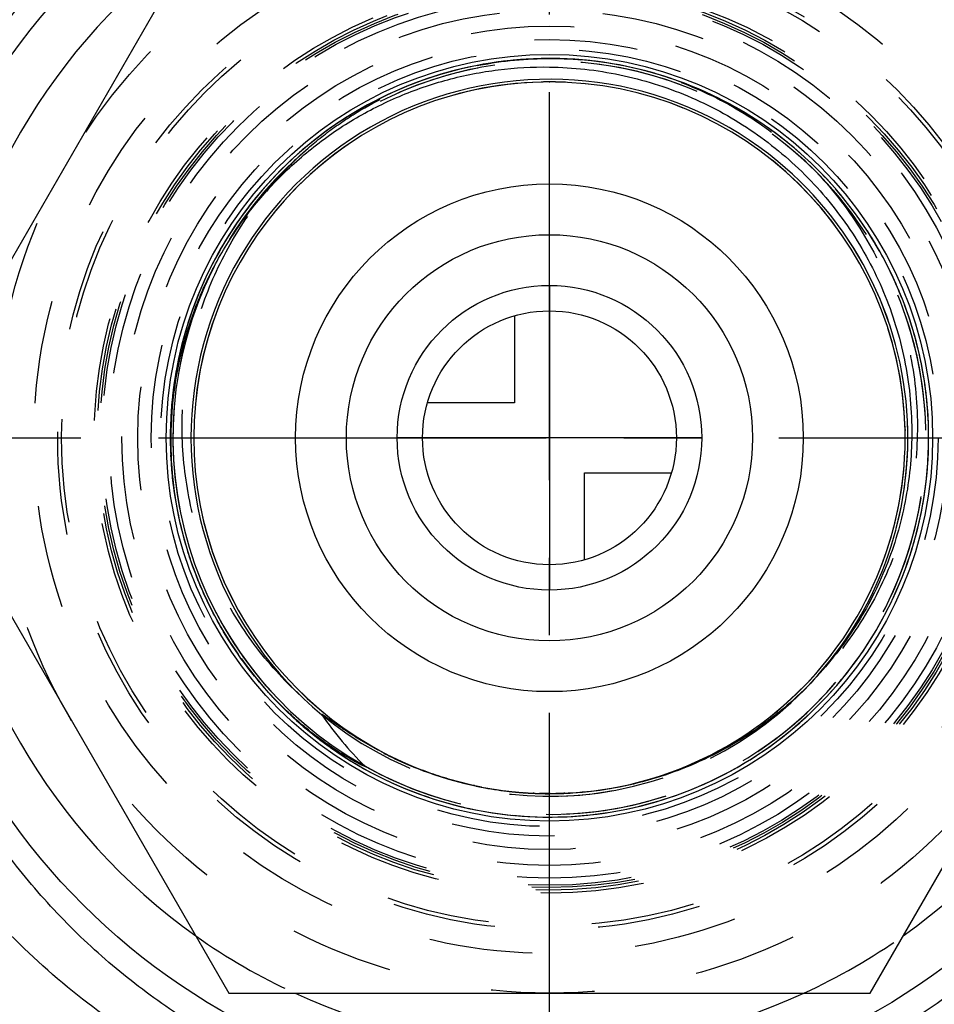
# Model space of a CAD drawing. Header units: millimetres. Extents: x 397 to 603, y 380 to 620.
# Tile 6 of 10: x 467 to 524, y 464 to 526. Entities that reach past the tile are written whole.
import ezdxf

# ---------------------------------------------------------------- set-up
doc = ezdxf.new("R2010")
doc.units = ezdxf.units.MM
doc.header["$LTSCALE"] = 65.185185
doc.linetypes.add('CENTER', pattern=[0.6, 0.375, -0.075, 0.075, -0.075])
doc.linetypes.add('HIDDEN', pattern=[0.2, 0.1, -0.1])
for name, color, linetype in [('ACHSEN_S', 7, 'CONTINUOUS'), ('FASEN', 7, 'CONTINUOUS'), ('FLAECHEN', 7, 'CONTINUOUS'), ('KONST.EL_MIT_GEO', 7, 'CONTINUOUS'), ('KURVEN', 7, 'CONTINUOUS')]:
    doc.layers.add(name, color=color, linetype=linetype)

msp = doc.modelspace()

# ---------------------------------------------------------------- linework, layer by layer
at = {"layer": 'ACHSEN_S', "color": 2, "linetype": 'CENTER'}
for p, q in [((500, 380), (500, 620)), ((397.134, 500), (602.866, 500))]:
    msp.add_line(p, q, dxfattribs=at)
at = {"layer": 'FASEN', "color": 7, "linetype": 'Continuous'}
msp.add_circle((500, 500), 41.605, dxfattribs=at)
for start, end in [(125.38435, 174.61552), (5.38448, 54.61565), (185.38448, 234.61565), (305.38435, 354.61552), (245.38443, 294.61557)]:
    msp.add_arc((500, 500), 38.5, start, end, dxfattribs=at)
at = {"layer": 'FASEN', "color": 8, "linetype": 'HIDDEN'}
for start, end in [(234.61565, 245.38443), (294.61557, 305.38435)]:
    msp.add_arc((500, 500), 38.5, start, end, dxfattribs=at)
at = {"layer": 'FLAECHEN', "color": 8, "linetype": 'HIDDEN'}
for radius in [26.95, 25.1, 24.5]:
    msp.add_circle((500, 500), radius, dxfattribs=at)
at = {"layer": 'KONST.EL_MIT_GEO', "color": 7, "linetype": 'Continuous'}
for p, q in [((479.793, 535), (459.585, 500)), ((459.585, 500), (479.793, 465)), ((520.207, 465), (540.415, 500)), ((485.734, 480.875), (485.591, 480.979)), ((485.87, 480.776), (485.734, 480.875)), ((486, 480.685), (485.87, 480.776)), ((486.122, 480.599), (486, 480.685)), ((486.238, 480.52), (486.122, 480.599)), ((486.346, 480.447), (486.238, 480.52)), ((486.447, 480.379), (486.346, 480.447)), ((486.542, 480.317), (486.447, 480.379)), ((486.631, 480.259), (486.542, 480.317)), ((486.714, 480.205), (486.631, 480.259)), ((486.792, 480.155), (486.714, 480.205)), ((486.866, 480.109), (486.792, 480.155)), ((486.968, 480.045), (486.866, 480.109)), ((487.061, 479.987), (486.968, 480.045)), ((487.147, 479.935), (487.061, 479.987)), ((487.228, 479.886), (487.147, 479.935)), ((487.304, 479.841), (487.228, 479.886)), ((487.376, 479.799), (487.304, 479.841)), ((487.442, 479.76), (487.376, 479.799)), ((487.505, 479.725), (487.442, 479.76)), ((487.581, 479.681), (487.505, 479.725)), ((487.65, 479.642), (487.581, 479.681)), ((487.712, 479.608), (487.65, 479.642)), ((487.768, 479.577), (487.712, 479.608)), ((487.818, 479.551), (487.768, 479.577)), ((487.872, 479.522), (487.818, 479.551)), ((487.918, 479.497), (487.872, 479.522)), ((487.957, 479.477), (487.918, 479.497)), ((487.996, 479.457), (487.957, 479.477)), ((488.027, 479.441), (487.996, 479.457)), ((488.06, 479.424), (488.027, 479.441)), ((488.088, 479.41), (488.06, 479.424)), ((488.112, 479.399), (488.088, 479.41)), ((488.135, 479.388), (488.112, 479.399)), ((488.154, 479.378), (488.135, 479.388)), ((488.174, 479.369), (488.154, 479.378)), ((488.193, 479.36), (488.174, 479.369)), ((488.208, 479.353), (488.193, 479.36)), ((488.223, 479.346), (488.208, 479.353)), ((488.237, 479.34), (488.223, 479.346)), ((488.25, 479.334), (488.237, 479.34)), ((488.262, 479.329), (488.25, 479.334)), ((488.273, 479.324), (488.262, 479.329)), ((488.279, 479.321), (488.273, 479.324)), ((488.285, 479.319), (488.279, 479.321)), ((488.291, 479.317), (488.285, 479.319)), ((488.296, 479.315), (488.291, 479.317)), ((488.301, 479.313), (488.296, 479.315)), ((488.305, 479.311), (488.301, 479.313)), ((488.31, 479.309), (488.305, 479.311)), ((488.314, 479.308), (488.31, 479.309)), ((488.318, 479.306), (488.314, 479.308)), ((488.322, 479.305), (488.318, 479.306)), ((488.325, 479.303), (488.322, 479.305)), ((488.329, 479.302), (488.325, 479.303)), ((488.333, 479.301), (488.329, 479.302)), ((499.418, 477.583), (499.412, 477.583)), ((499.461, 477.581), (499.418, 477.583)), ((479.793, 465), (520.207, 465))]:
    msp.add_line(p, q, dxfattribs=at)
at = {"layer": 'KONST.EL_MIT_GEO', "color": 8, "linetype": 'HIDDEN'}
for p, q in [((506.618, 522.97), (506.078, 523.118)), ((507.072, 522.834), (506.538, 522.993)), ((507.523, 522.689), (506.995, 522.858)), ((507.971, 522.536), (507.449, 522.714)), ((508.417, 522.373), (507.9, 522.561)), ((499.976, 522.425), (499.985, 522.425)), ((499.981, 522.425), (500, 522.425)), ((499.985, 522.425), (499.994, 522.425)), ((499.991, 522.425), (500, 522.425)), ((499.994, 522.425), (500, 522.425)), ((499.996, 522.425), (500, 522.425)), ((500, 522.425), (500.009, 522.425)), ((500, 522.425), (500.007, 522.425)), ((500, 522.425), (500.022, 522.425)), ((508.858, 522.202), (508.348, 522.399)), ((509.297, 522.022), (508.792, 522.228)), ((509.731, 521.833), (509.233, 522.049)), ((510.162, 521.636), (509.671, 521.86)), ((510.589, 521.431), (510.104, 521.663)), ((511.012, 521.216), (510.534, 521.458)), ((511.43, 520.994), (510.959, 521.244)), ((511.844, 520.763), (511.381, 521.021)), ((512.253, 520.524), (511.797, 520.79)), ((512.658, 520.278), (512.209, 520.551)), ((513.057, 520.023), (512.616, 520.304)), ((513.452, 519.76), (513.018, 520.048)), ((513.841, 519.489), (513.415, 519.785)), ((514.224, 519.211), (513.806, 519.514)), ((514.602, 518.925), (514.192, 519.235)), ((514.975, 518.632), (514.573, 518.948)), ((515.341, 518.332), (514.947, 518.654)), ((515.701, 518.024), (515.316, 518.353)), ((516.056, 517.709), (515.679, 518.044)), ((516.403, 517.388), (516.035, 517.728)), ((516.745, 517.059), (516.385, 517.405)), ((517.08, 516.724), (516.729, 517.075)), ((517.408, 516.382), (517.066, 516.738)), ((517.729, 516.034), (517.396, 516.395)), ((518.043, 515.679), (517.719, 516.045)), ((518.351, 515.318), (518.035, 515.689)), ((518.651, 514.952), (518.344, 515.326)), ((518.943, 514.579), (518.646, 514.958)), ((519.229, 514.201), (518.94, 514.583)), ((520.041, 513.029), (519.776, 513.427)), ((520.297, 512.627), (520.039, 513.033)), ((520.544, 512.22), (520.293, 512.633)), ((520.784, 511.809), (520.54, 512.228)), ((521.015, 511.392), (520.778, 511.819)), ((521.237, 510.971), (521.008, 511.404)), ((478.836, 510.74), (478.855, 510.777)), ((478.837, 510.742), (478.855, 510.777)), ((478.855, 510.777), (478.884, 510.834)), ((478.855, 510.777), (478.878, 510.822)), ((478.855, 510.777), (478.867, 510.802)), ((478.855, 510.777), (478.867, 510.801)), ((478.855, 510.777), (478.867, 510.801)), ((478.855, 510.777), (478.859, 510.785)), ((478.858, 510.784), (478.866, 510.799)), ((478.859, 510.785), (478.868, 510.802)), ((521.452, 510.546), (521.23, 510.986)), ((521.658, 510.117), (521.444, 510.563)), ((521.855, 509.683), (521.649, 510.136)), ((522.044, 509.246), (521.845, 509.705)), ((522.223, 508.805), (522.034, 509.27)), ((522.394, 508.36), (522.213, 508.831)), ((522.557, 507.912), (522.384, 508.389)), ((522.71, 507.461), (522.546, 507.944)), ((522.854, 507.007), (522.699, 507.495)), ((522.989, 506.551), (522.843, 507.044)), ((523.115, 506.091), (522.978, 506.59)), ((523.232, 505.63), (523.104, 506.133)), ((523.339, 505.166), (523.221, 505.674)), ((523.437, 504.7), (523.329, 505.212)), ((523.526, 504.232), (523.428, 504.749)), ((523.606, 503.762), (523.517, 504.283)), ((523.676, 503.291), (523.597, 503.816)), ((523.737, 502.819), (523.668, 503.348)), ((476.252, 502.728), (476.195, 502.177)), ((476.311, 503.2), (476.243, 502.649)), ((523.782, 502.407), (523.73, 502.878)), ((476.203, 502.254), (476.157, 501.705)), ((523.831, 501.871), (523.782, 502.407)), ((476.162, 501.78), (476.128, 501.232)), ((523.863, 501.396), (523.826, 501.935)), ((523.886, 500.92), (523.859, 501.463)), ((476.11, 500.829), (476.098, 500.285)), ((476.132, 501.304), (476.108, 500.759)), ((523.899, 500.488), (523.884, 500.989)), ((476.099, 500.352), (476.097, 499.811)), ((522.419, 500.516), (522.42, 500.487)), ((522.419, 500.51), (522.42, 500.484)), ((522.419, 500.509), (522.42, 500.483)), ((522.42, 500.487), (522.42, 500.457)), ((522.42, 500.484), (522.42, 500.457)), ((522.42, 500.483), (522.42, 500.457)), ((522.42, 500.463), (522.42, 500.457)), ((523.904, 500.042), (523.898, 500.516)), ((476.096, 499.876), (476.105, 499.337)), ((523.887, 499.095), (523.9, 499.588)), ((523.9, 499.568), (523.904, 500.061)), ((476.104, 499.4), (476.123, 498.864)), ((476.12, 498.924), (476.15, 498.391)), ((523.864, 498.621), (523.888, 499.114)), ((476.146, 498.448), (476.187, 497.918)), ((523.832, 498.148), (523.865, 498.641)), ((476.182, 497.973), (476.233, 497.447)), ((523.74, 497.205), (523.793, 497.696)), ((523.791, 497.676), (523.834, 498.168)), ((476.227, 497.499), (476.288, 496.976)), ((523.68, 496.735), (523.742, 497.225)), ((476.282, 497.026), (476.353, 496.507)), ((476.346, 496.554), (476.427, 496.039)), ((523.611, 496.267), (523.683, 496.755)), ((476.419, 496.084), (476.51, 495.572)), ((523.444, 495.334), (523.535, 495.818)), ((523.532, 495.799), (523.614, 496.286)), ((476.502, 495.615), (476.602, 495.107)), ((523.347, 494.87), (523.448, 495.353)), ((476.594, 495.147), (476.704, 494.645)), ((476.695, 494.682), (476.814, 494.184)), ((523.241, 494.408), (523.351, 494.889)), ((476.806, 494.219), (476.934, 493.725)), ((523.001, 493.491), (523.13, 493.967)), ((523.125, 493.948), (523.245, 494.427)), ((476.925, 493.758), (477.063, 493.269)), ((522.867, 493.037), (523.006, 493.51)), ((477.054, 493.299), (477.201, 492.816)), ((477.192, 492.843), (477.348, 492.366)), ((477.34, 492.39), (477.504, 491.918)), ((477.496, 491.94), (477.668, 491.474)), ((477.661, 491.494), (477.842, 491.033)), ((477.835, 491.05), (478.024, 490.595)), ((478.017, 490.61), (478.215, 490.162)), ((478.209, 490.174), (478.414, 489.732)), ((478.409, 489.742), (478.622, 489.306)), ((478.618, 489.314), (478.838, 488.884)), ((478.835, 488.89), (479.062, 488.467)), ((479.06, 488.471), (479.295, 488.054)), ((479.294, 488.056), (479.536, 487.645)), ((516.876, 484.975), (516.837, 484.931)), ((516.876, 484.975), (516.838, 484.932)), ((516.876, 484.975), (516.843, 484.937)), ((516.876, 484.975), (516.846, 484.941)), ((516.876, 484.975), (516.856, 484.952)), ((516.871, 484.968), (516.858, 484.954)), ((516.876, 484.975), (516.871, 484.968)), ((516.907, 485.01), (516.876, 484.975)), ((497.964, 477.667), (497.956, 477.667)), ((497.968, 477.666), (497.964, 477.667)), ((498.448, 477.628), (498.442, 477.629)), ((498.479, 477.626), (498.448, 477.628)), ((499.008, 477.597), (498.975, 477.598)), ((499.016, 477.597), (499.008, 477.597)), ((499.412, 477.583), (499.368, 477.584)), ((499.412, 477.583), (499.392, 477.583)), ((499.802, 477.576), (499.412, 477.583)), ((499.418, 477.583), (499.412, 477.583)), ((499.758, 477.576), (499.731, 477.577)), ((499.758, 477.576), (499.731, 477.577)), ((500, 477.575), (499.802, 477.576)), ((499.958, 477.575), (499.926, 477.575)), ((500, 477.575), (499.947, 477.575)), ((500, 477.575), (499.958, 477.575)), ((500.042, 477.575), (500, 477.575)), ((500.025, 477.575), (500, 477.575)), ((500.025, 477.575), (500, 477.575)), ((500.052, 477.575), (500.025, 477.575)), ((500.457, 477.58), (500.397, 477.579)), ((500.488, 477.58), (500.457, 477.58)), ((500.501, 477.581), (500.488, 477.58)), ((500.51, 477.581), (500.5, 477.581)), ((500.506, 477.581), (500.501, 477.581)), ((500.506, 477.581), (500.501, 477.581)), ((500.522, 477.581), (500.506, 477.581)), ((500.522, 477.581), (500.51, 477.581)), ((500.558, 477.582), (500.522, 477.581)), ((500.61, 477.583), (500.558, 477.582)), ((500.623, 477.583), (500.592, 477.582)), ((500.762, 477.588), (500.73, 477.587)), ((500.968, 477.596), (500.915, 477.594)), ((500.967, 477.596), (500.915, 477.594)), ((500.952, 477.595), (500.915, 477.594)), ((500.952, 477.595), (500.915, 477.594)), ((500.968, 477.596), (500.952, 477.595)), ((493.505, 476.995), (493.981, 476.866)), ((493.962, 476.871), (494.44, 476.752)), ((494.421, 476.756), (494.902, 476.646)), ((494.883, 476.65), (495.366, 476.549)), ((495.347, 476.553), (495.832, 476.462)), ((495.813, 476.466), (496.299, 476.384)), ((496.28, 476.387), (496.768, 476.315)), ((496.749, 476.318), (497.238, 476.256)), ((497.219, 476.258), (497.709, 476.206)), ((497.69, 476.208), (498.182, 476.165)), ((498.162, 476.167), (498.654, 476.134)), ((498.635, 476.135), (499.128, 476.112)), ((499.108, 476.113), (499.601, 476.099)), ((499.582, 476.1), (500.075, 476.096)), ((500.056, 476.096), (500.549, 476.102))]:
    msp.add_line(p, q, dxfattribs=at)
for points in [[(506.161, 523.096), (505.702, 523.214), (505.241, 523.322), (504.778, 523.422), (504.313, 523.512), (503.846, 523.593), (503.377, 523.664), (502.907, 523.727), (502.437, 523.779), (501.965, 523.823), (501.492, 523.857), (501.019, 523.882), (500.545, 523.898), (500.072, 523.904), (499.598, 523.901), (499.124, 523.888), (498.651, 523.866), (498.178, 523.834), (497.706, 523.794), (497.235, 523.744), (496.765, 523.684), (496.296, 523.615), (495.828, 523.537), (495.363, 523.45), (494.899, 523.353), (494.437, 523.248), (493.977, 523.133), (493.52, 523.009), (493.065, 522.876), (492.613, 522.734), (492.164, 522.583), (491.718, 522.423), (491.275, 522.255), (490.835, 522.077), (490.399, 521.891), (489.967, 521.697), (489.539, 521.494), (489.115, 521.282), (488.696, 521.062), (488.28, 520.834), (487.87, 520.597), (487.464, 520.353), (487.063, 520.1), (486.667, 519.84), (486.276, 519.572), (485.891, 519.296), (485.511, 519.013), (485.137, 518.722), (484.769, 518.423), (484.407, 518.118), (484.051, 517.805), (483.701, 517.486), (483.358, 517.159), (483.021, 516.826), (482.691, 516.486), (482.367, 516.14), (482.051, 515.787), (481.741, 515.428), (481.439, 515.063), (481.144, 514.692), (480.857, 514.315), (480.577, 513.933), (480.304, 513.545), (480.04, 513.152), (479.783, 512.754), (479.534, 512.351), (479.293, 511.943), (479.061, 511.53), (478.836, 511.113), (478.62, 510.691), (478.412, 510.265), (478.213, 509.835), (478.022, 509.401), (477.84, 508.964), (477.667, 508.523), (477.502, 508.078), (477.347, 507.631), (477.2, 507.18), (477.062, 506.727), (476.933, 506.271), (476.813, 505.813), (476.703, 505.352), (476.601, 504.889), (476.509, 504.424), (476.426, 503.958), (476.352, 503.49), (476.288, 503.02), (476.232, 502.55), (476.186, 502.078), (476.15, 501.606), (476.123, 501.132), (476.105, 500.659), (476.097, 500.185), (476.098, 499.711), (476.108, 499.238), (476.128, 498.764), (476.157, 498.291), (476.196, 497.819), (476.244, 497.348), (476.301, 496.877), (476.367, 496.408), (476.443, 495.94), (476.528, 495.474), (476.623, 495.01), (476.726, 494.547), (476.839, 494.087), (476.961, 493.629), (477.091, 493.174), (477.231, 492.721), (477.38, 492.271), (477.538, 491.824), (477.704, 491.381), (477.879, 490.94), (478.063, 490.504), (478.256, 490.071), (478.457, 489.642), (478.666, 489.217), (478.884, 488.796), (479.111, 488.379), (479.345, 487.968), (479.588, 487.561), (479.838, 487.158), (480.097, 486.761), (480.363, 486.369)], [(506.078, 523.118), (505.617, 523.235), (505.153, 523.342), (504.687, 523.44), (504.219, 523.529), (503.749, 523.608), (503.278, 523.678), (502.805, 523.739), (502.332, 523.79), (501.858, 523.832), (501.382, 523.864), (500.907, 523.887), (500.431, 523.9), (499.954, 523.904), (499.478, 523.898), (499.002, 523.883), (498.526, 523.859), (498.051, 523.824), (497.577, 523.781), (497.104, 523.728), (496.632, 523.665), (496.161, 523.594), (495.691, 523.512), (495.224, 523.422), (494.758, 523.322), (494.294, 523.213), (493.833, 523.095), (493.374, 522.967), (492.918, 522.831), (492.464, 522.685), (492.014, 522.531), (491.567, 522.367), (491.123, 522.194), (490.682, 522.013), (490.246, 521.823), (489.813, 521.625), (489.384, 521.417), (488.959, 521.201), (488.539, 520.977), (488.123, 520.745), (487.712, 520.504), (487.306, 520.255), (486.905, 519.998), (486.509, 519.733), (486.119, 519.461), (485.734, 519.18), (485.355, 518.892), (484.981, 518.597), (484.614, 518.294), (484.252, 517.984), (483.897, 517.666), (483.548, 517.342), (483.206, 517.011), (482.87, 516.673), (482.542, 516.328), (482.22, 515.977), (481.905, 515.62), (481.597, 515.256), (481.297, 514.886), (481.004, 514.511), (480.719, 514.129), (480.441, 513.743), (480.171, 513.35), (479.909, 512.952), (479.655, 512.55), (479.409, 512.142), (479.171, 511.729), (478.942, 511.312), (478.721, 510.89), (478.508, 510.464), (478.304, 510.034), (478.108, 509.599), (477.921, 509.161), (477.743, 508.72), (477.574, 508.274), (477.413, 507.826), (477.262, 507.374), (477.12, 506.92), (476.986, 506.463), (476.862, 506.003), (476.747, 505.541), (476.641, 505.076), (476.545, 504.61), (476.458, 504.142), (476.38, 503.672), (476.3, 503.119)], [(523.742, 502.779), (523.682, 503.249), (523.613, 503.718), (523.535, 504.185), (523.447, 504.651), (523.35, 505.115), (523.244, 505.577), (523.129, 506.036), (523.005, 506.494), (522.872, 506.948), (522.73, 507.4), (522.578, 507.849), (522.418, 508.295), (522.25, 508.738), (522.072, 509.177), (521.886, 509.613), (521.691, 510.045), (521.488, 510.473), (521.276, 510.897), (521.056, 511.317), (520.827, 511.732), (520.59, 512.142), (520.346, 512.548), (520.093, 512.949), (519.832, 513.345), (519.564, 513.735), (519.288, 514.12), (519.004, 514.5), (518.713, 514.874), (518.415, 515.242), (518.109, 515.604), (517.796, 515.959), (517.476, 516.309), (517.149, 516.652), (516.816, 516.989), (516.476, 517.319), (516.129, 517.642), (515.776, 517.958), (515.417, 518.268), (515.052, 518.57), (514.681, 518.864), (514.304, 519.152), (513.922, 519.431), (513.534, 519.704), (513.141, 519.968), (512.742, 520.224), (512.339, 520.473), (511.931, 520.714), (511.518, 520.946), (511.1, 521.17), (510.679, 521.386), (510.253, 521.594), (509.823, 521.793), (509.389, 521.983), (508.951, 522.165), (508.51, 522.338), (508.066, 522.502), (507.618, 522.658), (507.167, 522.804), (506.714, 522.942), (506.258, 523.07), (505.799, 523.19), (505.338, 523.3), (504.876, 523.402), (504.411, 523.494), (503.944, 523.576), (503.476, 523.65), (503.007, 523.714), (502.536, 523.769), (502.064, 523.815), (501.592, 523.851), (501.119, 523.878), (500.645, 523.895), (500.171, 523.903), (499.698, 523.902), (499.224, 523.891), (498.75, 523.871), (498.277, 523.842), (497.805, 523.803), (497.334, 523.755), (496.863, 523.697), (496.394, 523.631), (495.927, 523.554), (495.461, 523.469), (494.996, 523.374), (494.534, 523.271), (494.074, 523.158), (493.616, 523.036), (493.16, 522.905), (492.708, 522.765), (492.258, 522.616), (491.811, 522.458), (491.368, 522.291), (490.928, 522.115), (490.491, 521.931), (490.058, 521.738), (489.629, 521.537), (489.204, 521.327), (488.784, 521.109), (488.367, 520.883), (487.956, 520.648), (487.549, 520.405), (487.147, 520.154), (486.75, 519.896), (486.358, 519.629), (485.972, 519.355), (485.591, 519.073), (485.216, 518.784), (484.846, 518.487), (484.483, 518.183), (484.125, 517.872), (483.774, 517.553), (483.429, 517.228), (483.091, 516.897), (482.76, 516.558), (482.435, 516.213), (482.117, 515.862), (481.806, 515.504), (481.502, 515.14), (481.206, 514.771), (480.917, 514.395), (480.635, 514.014), (480.361, 513.628), (480.095, 513.236), (479.836, 512.838), (479.586, 512.436), (479.343, 512.029), (479.109, 511.617), (478.883, 511.201), (478.665, 510.78), (478.455, 510.355), (478.254, 509.926), (478.062, 509.493), (477.878, 509.056), (477.703, 508.616), (477.536, 508.172), (477.379, 507.725), (477.23, 507.276), (477.09, 506.823), (476.96, 506.367), (476.838, 505.909), (476.725, 505.449), (476.622, 504.987), (476.528, 504.522), (476.443, 504.056), (476.367, 503.588)], [(519.777, 513.426), (519.506, 513.817), (519.227, 514.203)], [(500.53, 476.102), (501.003, 476.117), (501.476, 476.142), (501.949, 476.176), (502.421, 476.219), (502.892, 476.272), (503.362, 476.334), (503.83, 476.405), (504.297, 476.485), (504.762, 476.575), (505.226, 476.674), (505.687, 476.782), (506.146, 476.9), (506.603, 477.026), (507.057, 477.161), (507.508, 477.306), (507.957, 477.459), (508.402, 477.621), (508.844, 477.792), (509.282, 477.972), (509.717, 478.16), (510.148, 478.357), (510.575, 478.562), (510.998, 478.776), (511.416, 478.998), (511.831, 479.229), (512.24, 479.467), (512.645, 479.714), (513.044, 479.969), (513.439, 480.231), (513.828, 480.502), (514.212, 480.779), (514.59, 481.065), (514.962, 481.358), (515.329, 481.658), (515.689, 481.966), (516.044, 482.28), (516.392, 482.602), (516.734, 482.93), (517.069, 483.265), (517.397, 483.607), (517.719, 483.955), (518.033, 484.309), (518.341, 484.67), (518.641, 485.036), (518.934, 485.409), (519.219, 485.787), (519.497, 486.171), (519.768, 486.56), (520.03, 486.954), (520.285, 487.354), (520.532, 487.758), (520.77, 488.168), (521.001, 488.582), (521.223, 489), (521.437, 489.423), (521.642, 489.85), (521.839, 490.281), (522.027, 490.716), (522.207, 491.154), (522.378, 491.596), (522.54, 492.042), (522.694, 492.49), (522.838, 492.941), (522.973, 493.395), (523.1, 493.852), (523.217, 494.311), (523.325, 494.772), (523.424, 495.236), (523.514, 495.701), (523.595, 496.168), (523.666, 496.636), (523.728, 497.106), (523.781, 497.577), (523.824, 498.049), (523.858, 498.522), (523.883, 498.995), (523.898, 499.468), (523.904, 499.942), (523.9, 500.416), (523.887, 500.89), (523.865, 501.363), (523.833, 501.836), (523.792, 502.308), (523.737, 502.819)], [(480.554, 486.099), (480.637, 485.983), (480.919, 485.602), (481.208, 485.226), (481.504, 484.857), (481.808, 484.493), (482.119, 484.136), (482.437, 483.784), (482.762, 483.439), (483.094, 483.101), (483.432, 482.769), (483.777, 482.444), (484.128, 482.126), (484.485, 481.815), (484.849, 481.511), (485.218, 481.214), (485.594, 480.925), (485.975, 480.643), (486.361, 480.369), (486.753, 480.102), (487.15, 479.844), (487.552, 479.593), (487.959, 479.35), (488.371, 479.116), (488.787, 478.889), (489.208, 478.671), (489.632, 478.461), (490.061, 478.26), (490.494, 478.067), (490.931, 477.883), (491.371, 477.708), (491.815, 477.541), (492.261, 477.383), (492.711, 477.234), (493.164, 477.094), (493.619, 476.963), (494.077, 476.841), (494.537, 476.729), (495, 476.625), (495.464, 476.53), (495.93, 476.445), (496.398, 476.369), (496.867, 476.302), (497.337, 476.245), (497.809, 476.197), (498.281, 476.158), (498.754, 476.128), (499.227, 476.108), (499.701, 476.098), (500.175, 476.097), (500.649, 476.105), (501.122, 476.122), (501.595, 476.149), (502.068, 476.186), (502.54, 476.231), (503.01, 476.286), (503.48, 476.351), (503.948, 476.424), (504.414, 476.507), (504.879, 476.599), (505.342, 476.701), (505.803, 476.811), (506.261, 476.931), (506.717, 477.059), (507.171, 477.197), (507.621, 477.344), (508.069, 477.499), (508.513, 477.663), (508.954, 477.837), (509.392, 478.018), (509.826, 478.209), (510.256, 478.408), (510.682, 478.615), (511.104, 478.831), (511.521, 479.056), (511.934, 479.288), (512.342, 479.529), (512.746, 479.777), (513.144, 480.034), (513.537, 480.299), (513.925, 480.571), (514.307, 480.851), (514.684, 481.138), (515.055, 481.433), (515.42, 481.735), (515.779, 482.044), (516.132, 482.36), (516.479, 482.684), (516.819, 483.014), (517.152, 483.35), (517.479, 483.694), (517.798, 484.043), (518.111, 484.399), (518.417, 484.761), (518.715, 485.129), (519.006, 485.503), (519.29, 485.883), (519.566, 486.268), (519.834, 486.658), (520.095, 487.054), (520.348, 487.455), (520.592, 487.861), (520.829, 488.272), (521.057, 488.687), (521.277, 489.106), (521.489, 489.53), (521.692, 489.958), (521.887, 490.39), (522.073, 490.826), (522.251, 491.265), (522.42, 491.708), (522.58, 492.154), (522.731, 492.603), (522.873, 493.055)], [(479.536, 487.646), (479.785, 487.243), (479.805, 487.21)], [(479.998, 486.911), (480.042, 486.845), (480.306, 486.452), (480.372, 486.357)], [(480.554, 486.099), (480.579, 486.064), (480.859, 485.682), (481.146, 485.305), (481.441, 484.934), (481.744, 484.569), (482.053, 484.21), (482.37, 483.858), (482.693, 483.511), (483.023, 483.172), (483.36, 482.838), (483.704, 482.512), (484.054, 482.192), (484.41, 481.88), (484.772, 481.574), (485.14, 481.276), (485.514, 480.985), (485.894, 480.702), (486.279, 480.426), (486.67, 480.158), (487.066, 479.898), (487.467, 479.645), (487.873, 479.401), (488.284, 479.164), (488.699, 478.936), (489.119, 478.716), (489.543, 478.505), (489.971, 478.302), (490.403, 478.107), (490.839, 477.921), (491.278, 477.744), (491.721, 477.575), (492.167, 477.416), (492.616, 477.265), (493.068, 477.123), (493.523, 476.99)]]:
    msp.add_lwpolyline(points, dxfattribs=at)
at = {"layer": 'KONST.EL_MIT_GEO', "color": 7, "linetype": 'Continuous'}
for points in [[(483.084, 483.129), (482.965, 483.248), (482.843, 483.372), (482.717, 483.502), (482.587, 483.637), (482.454, 483.779), (482.317, 483.927), (482.176, 484.083), (482.031, 484.245), (481.882, 484.416), (481.729, 484.594), (481.572, 484.781), (481.412, 484.976), (481.247, 485.181), (481.079, 485.395), (480.908, 485.619), (480.732, 485.854), (480.554, 486.099), (480.372, 486.357), (480.187, 486.628), (479.998, 486.911), (479.805, 487.21), (479.765, 487.274)], [(485.591, 480.979), (485.442, 481.09), (485.366, 481.147), (485.288, 481.206), (485.21, 481.266), (485.13, 481.328), (485.05, 481.391), (484.968, 481.455), (484.886, 481.521), (484.803, 481.588), (484.719, 481.656), (484.635, 481.725), (484.549, 481.796), (484.464, 481.868), (484.377, 481.941), (484.29, 482.016), (484.201, 482.092), (484.111, 482.171), (484.019, 482.252), (483.925, 482.336), (483.829, 482.423), (483.73, 482.512), (483.63, 482.605), (483.526, 482.702), (483.42, 482.802), (483.311, 482.907), (483.199, 483.016), (483.084, 483.129)], [(488.362, 479.316), (488.363, 479.315), (488.364, 479.314), (488.365, 479.313), (488.366, 479.312), (488.367, 479.311), (488.368, 479.31), (488.369, 479.309), (488.369, 479.308), (488.37, 479.307), (488.371, 479.306), (488.372, 479.305), (488.372, 479.304), (488.373, 479.303), (488.374, 479.302), (488.374, 479.301), (488.375, 479.3), (488.375, 479.3), (488.375, 479.299), (488.375, 479.298), (488.376, 479.297), (488.376, 479.296), (488.375, 479.295), (488.375, 479.295), (488.374, 479.294), (488.374, 479.294), (488.373, 479.293), (488.372, 479.293), (488.371, 479.293), (488.37, 479.293), (488.369, 479.293), (488.368, 479.292), (488.367, 479.293), (488.366, 479.293), (488.365, 479.293), (488.364, 479.293), (488.363, 479.293), (488.361, 479.293), (488.36, 479.293), (488.359, 479.294), (488.358, 479.294), (488.357, 479.294), (488.355, 479.294), (488.354, 479.295), (488.353, 479.295), (488.351, 479.295), (488.35, 479.296), (488.348, 479.296), (488.347, 479.296), (488.345, 479.297), (488.344, 479.297), (488.342, 479.298), (488.341, 479.298), (488.339, 479.299), (488.338, 479.299), (488.336, 479.3), (488.334, 479.3), (488.333, 479.301)]]:
    msp.add_lwpolyline(points, dxfattribs=at)
at = {"layer": 'KONST.EL_MIT_GEO', "color": 8, "linetype": 'HIDDEN'}
for radius in [35, 32.5, 31, 30.75, 28.7, 28.5, 28.346, 28.2, 27.75, 26.95, 25.95]:
    msp.add_circle((500, 500), radius, dxfattribs=at)
at = {"layer": 'KONST.EL_MIT_GEO', "color": 7, "linetype": 'Continuous'}
msp.add_circle((500, 500), 24.157, dxfattribs=at)
at = {"layer": 'KONST.EL_MIT_GEO', "color": 8, "linetype": 'HIDDEN'}
for centre, radius, start, end in [((500, 500), 23.733, 175.09831, 152.92541), ((500, 500), 23.733, 240.63485, 153.08817), ((500, 500), 22.425, 91.2915, 258.63146), ((500, 500.004), 22.421, 90.00011, 91.29248), ((500, 500.004), 22.421, 88.70384, 89.99985), ((500, 500), 22.425, 1.30049, 89.97816), ((500, 499.992), 22.433, 87.42615, 88.70424), ((500, 500), 23.733, 1.16884, 60.39164), ((500.494, 500.506), 23.702, 133.9677, 140.6788), ((500, 500), 22.596, 312.31853, 50.41808), ((500, 500), 23.733, 152.99352, 179.95457), ((500, 500), 23.733, 152.99354, 177.5264), ((500.001, 500), 22.424, 1.16891, 2.45562), ((500, 500), 22.425, 272.4702, 0.48864), ((500, 500), 22.425, 0.48151, 1.16884), ((500.001, 500), 22.424, 359.89911, 1.16876), ((500, 500), 23.733, 272.33767, 353.88411), ((500, 500), 22.596, 271.95431, 318.25141), ((500, 500), 22.596, 230.56653, 312.31853), ((498.804, 502.435), 25.213, 304.01291, 310.60137), ((499.999, 499.997), 22.422, 258.62424, 259.00192), ((500.015, 500.459), 22.885, 259.18492, 263.30963), ((500, 499.999), 22.424, 259.00162, 268.69596), ((500, 500), 22.425, 259.00171, 269.99998), ((500.013, 500.444), 22.87, 263.3106, 264.84152), ((500.012, 500.44), 22.866, 264.8702, 266.06215), ((500.013, 500.449), 22.875, 266.1545, 267.40037), ((500.012, 500.441), 22.867, 267.50339, 268.38536), ((500, 500), 22.425, 268.51326, 268.69751), ((500.012, 500.441), 22.866, 268.6212, 268.83422), ((500, 499.996), 22.421, 268.69722, 269.99985), ((500.012, 500.445), 22.87, 268.83422, 269.29612), ((500.012, 500.448), 22.873, 269.36441, 269.83907), ((500, 499.989), 22.414, 269.40926, 269.99995), ((500, 499.986), 22.411, 269.70202, 269.99998), ((500, 499.996), 22.421, 270.00011, 271.28568), ((500, 500.001), 22.426, 270.00002, 271.24663), ((500.012, 500.447), 22.872, 270.10126, 270.31169), ((500.012, 500.444), 22.869, 270.31168, 270.87042), ((500.012, 500.439), 22.864, 270.87043, 271.4549), ((500, 500.008), 22.433, 271.32939, 272.33758), ((500, 500.001), 22.426, 271.33297, 272.33765), ((500.012, 500.443), 22.868, 271.53266, 272.26328), ((500, 500), 22.425, 271.94804, 272.33766), ((500, 499.997), 22.422, 272.47415, 273.62507)]:
    msp.add_arc(centre, radius, start, end, dxfattribs=at)
at = {"layer": 'KONST.EL_MIT_GEO', "color": 7, "linetype": 'Continuous'}
for centre, radius, start, end in [((500, 500), 22.596, 50.41808, 230.56653), ((500, 500), 22.425, 89.99999, 259.00171), ((500, 500), 22.425, 1.16884, 89.99998), ((500, 500), 22.596, 1.16884, 50.41808), ((500, 500), 23.733, 153.08817, 240.63485), ((500, 500), 22.425, 269.99998, 1.16883), ((500, 500), 22.596, 318.32004, 1.16882), ((504.179, 495.355), 22.527, 214.64792, 225.39811), ((500.09, 500.465), 22.899, 257.85104, 259.00145), ((500.073, 500.377), 22.809, 259.00162, 269.81597)]:
    msp.add_arc(centre, radius, start, end, dxfattribs=at)
for points, knots in [([(459.091, 522.257), (460.187, 524.142), (462.65, 527.75), (467.07, 532.57), (472.12, 536.722), (475.842, 538.999), (477.774, 540.005)], [0, 0, 0, 0, 0.250691, 0.500195, 0.749587, 1, 1, 1, 1]), ([(522.226, 540.005), (524.158, 538.999), (527.88, 536.722), (532.93, 532.57), (537.35, 527.75), (539.813, 524.142), (540.909, 522.257)], [0, 0, 0, 0, 0.250413, 0.499805, 0.749309, 1, 1, 1, 1]), ([(463.628, 523.033), (464.479, 524.402), (466.33, 527.042), (469.525, 530.663), (473.099, 533.903), (475.709, 535.785), (477.063, 536.65)], [0, 0, 0, 0, 0.25083, 0.500546, 0.749967, 1, 1, 1, 1]), ([(522.937, 536.65), (524.291, 535.785), (526.901, 533.903), (530.475, 530.663), (533.67, 527.042), (535.521, 524.402), (536.372, 523.033)], [0, 0, 0, 0, 0.250033, 0.499454, 0.74917, 1, 1, 1, 1]), ([(478.855, 510.777), (479.358, 511.731), (480.495, 513.571), (482.561, 516.073), (484.949, 518.269), (487.615, 520.118), (490.509, 521.584), (493.578, 522.639), (496.761, 523.262), (498.922, 523.381), (500, 523.365)], [0, 0, 0, 0, 0.125001, 0.250002, 0.375003, 0.500003, 0.625003, 0.750002, 0.875001, 1, 1, 1, 1]), ([(500, 523.365), (501.49, 523.344), (504.475, 523.014), (508.768, 521.674), (512.728, 519.536), (516.202, 516.678), (519.061, 513.204), (521.195, 509.242), (522.522, 504.944), (522.833, 501.956), (522.841, 500.466)], [0, 0, 0, 0, 0.125004, 0.250007, 0.375008, 0.500009, 0.625008, 0.750007, 0.875004, 1, 1, 1, 1]), ([(479.765, 487.274), (479.219, 488.142), (478.24, 489.952), (477.139, 492.833), (476.421, 495.833), (476.099, 498.902), (476.18, 501.986), (476.662, 505.033), (477.538, 507.991), (478.376, 509.87), (478.855, 510.777)], [0, 0, 0, 0, 0.124994, 0.249995, 0.374998, 0.5, 0.625002, 0.750003, 0.875002, 1, 1, 1, 1]), ([(522.841, 500.466), (522.849, 499.052), (522.602, 496.215), (521.448, 492.108), (519.552, 488.287), (517.832, 486.017), (516.876, 484.975)], [0, 0, 0, 0, 0.250003, 0.500004, 0.750003, 1, 1, 1, 1]), ([(516.876, 484.975), (515.809, 483.812), (513.428, 481.699), (509.286, 479.338), (504.745, 477.884), (501.578, 477.563), (500, 477.568)], [0, 0, 0, 0, 0.250002, 0.500001, 0.75, 1, 1, 1, 1]), ([(495.271, 478.079), (494.834, 478.173), (493.964, 478.387), (492.681, 478.784), (491.633, 479.176), (490.809, 479.526), (490.199, 479.806), (489.597, 480.104), (489.004, 480.418), (488.419, 480.748), (487.94, 481.037), (487.562, 481.276), (487.28, 481.458), (487.001, 481.644), (486.723, 481.833), (486.494, 481.993), (486.311, 482.122), (486.174, 482.219), (486.038, 482.316), (485.935, 482.389), (485.866, 482.437), (485.832, 482.461), (485.797, 482.484), (485.762, 482.507), (485.733, 482.526), (485.709, 482.541), (485.691, 482.552), (485.676, 482.56), (485.663, 482.566), (485.655, 482.569), (485.649, 482.571), (485.644, 482.572), (485.638, 482.571), (485.638, 482.566), (485.64, 482.561), (485.643, 482.555), (485.646, 482.551), (485.648, 482.548)], [0, 0, 0, 0, 0.125034, 0.250066, 0.375095, 0.437616, 0.500136, 0.562656, 0.625175, 0.687694, 0.750212, 0.781472, 0.812731, 0.843989, 0.875247, 0.906503, 0.92213, 0.937756, 0.953381, 0.969002, 0.972907, 0.976811, 0.980714, 0.984615, 0.988515, 0.990463, 0.992409, 0.99435, 0.995318, 0.996281, 0.996757, 0.997227, 0.997669, 0.998089, 0.998567, 0.999038, 1, 1, 1, 1]), ([(477.774, 459.995), (475.842, 461.001), (472.12, 463.278), (467.07, 467.43), (462.65, 472.25), (460.187, 475.858), (459.091, 477.743)], [0, 0, 0, 0, 0.250413, 0.499805, 0.749309, 1, 1, 1, 1]), ([(540.909, 477.743), (539.813, 475.858), (537.35, 472.25), (532.93, 467.43), (527.88, 463.278), (524.158, 461.001), (522.226, 459.995)], [0, 0, 0, 0, 0.250691, 0.500195, 0.749587, 1, 1, 1, 1]), ([(477.063, 463.35), (475.709, 464.215), (473.099, 466.097), (469.525, 469.337), (466.33, 472.958), (464.479, 475.598), (463.628, 476.967)], [0, 0, 0, 0, 0.250033, 0.499454, 0.74917, 1, 1, 1, 1]), ([(536.372, 476.967), (535.521, 475.598), (533.67, 472.958), (530.475, 469.337), (526.901, 466.097), (524.291, 464.215), (522.937, 463.35)], [0, 0, 0, 0, 0.25083, 0.500546, 0.749967, 1, 1, 1, 1])]:
    msp.add_open_spline(points, degree=3, knots=knots, dxfattribs=at)
at = {"layer": 'KONST.EL_MIT_GEO', "color": 8, "linetype": 'HIDDEN'}
for points, knots in [([(484.039, 517.564), (484.586, 518.092), (485.739, 519.087), (488.233, 520.828), (491.659, 522.526), (496.082, 523.723), (500.654, 524.043), (505.202, 523.475), (509.553, 522.039), (512.882, 520.158), (515.277, 518.283), (516.375, 517.227), (516.893, 516.671)], [0, 0, 0, 0, 0.062552, 0.125107, 0.250068, 0.375033, 0.5, 0.624966, 0.749932, 0.874892, 0.937448, 1, 1, 1, 1]), ([(516.893, 516.671), (517.95, 515.533), (519.846, 513.043), (521.897, 508.827), (523.075, 504.286), (523.325, 499.603), (522.633, 494.963), (521.021, 490.558), (518.551, 486.571), (516.393, 484.302), (515.213, 483.292)], [0, 0, 0, 0, 0.125009, 0.250015, 0.375019, 0.50002, 0.625019, 0.750016, 0.875009, 1, 1, 1, 1]), ([(483.902, 484.144), (482.861, 485.137), (480.966, 487.326), (478.798, 491.084), (477.374, 495.183), (476.742, 499.476), (476.918, 503.811), (477.891, 508.039), (479.624, 512.015), (481.247, 514.412), (482.158, 515.525)], [0, 0, 0, 0, 0.124993, 0.249988, 0.374985, 0.499984, 0.624985, 0.749988, 0.874993, 1, 1, 1, 1]), ([(495.721, 477.981), (494.615, 478.192), (492.433, 478.779), (489.842, 479.904), (487.886, 481.022), (486.482, 481.964), (485.148, 483.003), (484.309, 483.756), (483.902, 484.144)], [0, 0, 0, 0, 0.249911, 0.499826, 0.624867, 0.749909, 0.874953, 1, 1, 1, 1]), ([(512.908, 481.536), (512.024, 480.942), (510.175, 479.87), (507.209, 478.658), (504.104, 477.868), (501.979, 477.635), (500.915, 477.593)], [0, 0, 0, 0, 0.250007, 0.500007, 0.750004, 1, 1, 1, 1])]:
    msp.add_open_spline(points, degree=3, knots=knots, dxfattribs=at)
at = {"layer": 'KURVEN', "color": 40, "linetype": 'Continuous'}
for p, q in [((500, 509.6), (500, 490.4)), ((497.8, 507.692), (497.8, 502.2)), ((497.8, 502.2), (492.308, 502.2)), ((509.6, 500), (490.4, 500)), ((502.2, 497.8), (507.692, 497.8)), ((502.2, 492.308), (502.2, 497.8))]:
    msp.add_line(p, q, dxfattribs=at)
for radius in [16, 12.8, 9.6, 8]:
    msp.add_circle((500, 500), radius, dxfattribs=at)

doc.saveas('drawing.dxf')
